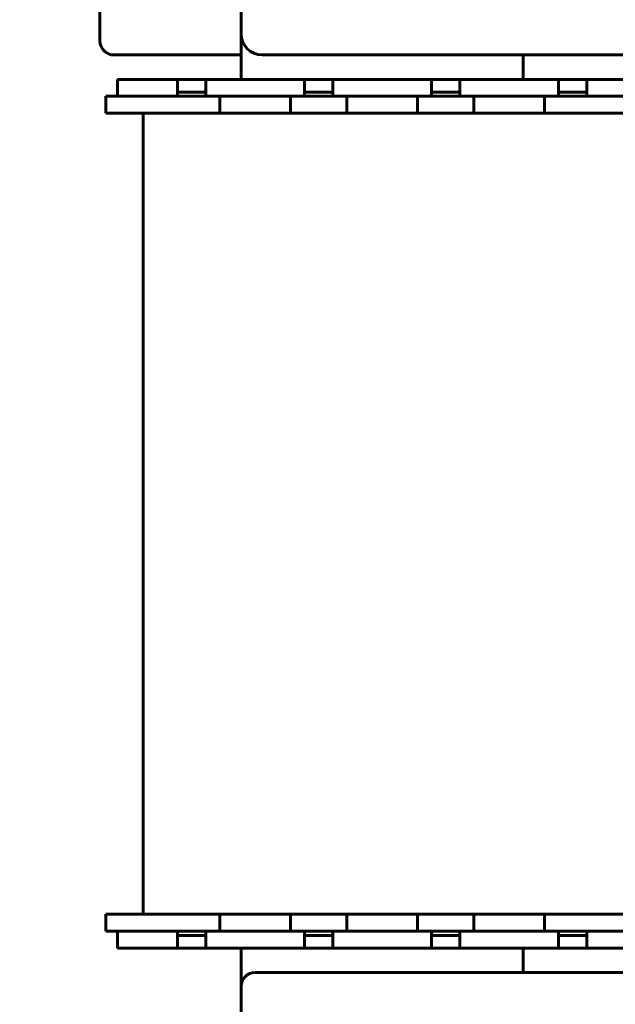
# Model space of a CAD drawing. Header units: millimetres. Extents: x 0 to 297, y 0 to 420.
# Tile 3 of 10: x 104 to 146, y 93 to 163. Entities that reach past the tile are written whole.
import ezdxf

# ---------------------------------------------------------------- set-up
doc = ezdxf.new("R2010")
doc.units = ezdxf.units.MM
doc.linetypes.add('K5LT_BASIC', pattern=[0])
doc.linetypes.add('K5LT_THIN', pattern=[0])
doc.layers.add('Системный слой', color=7, linetype='Continuous')
doc.styles.add('KDIMTEXTSTYLE', font='GOST_AU.SHX', dxfattribs={"width": 0.96, "oblique": 15, "height": 5})
doc.dimstyles.new('KDIMSTYLE (0.50)', dxfattribs={"dimtxt": 5, "dimasz": 1, "dimexe": 2, "dimexo": 0, "dimgap": 1, "dimtad": 1, "dimlfac": 2, "dimtxsty": 'KDIMTEXTSTYLE', "dimsah": 1, "dimcen": 0, "dimdle": 1, "dimadec": 0, "dimazin": 0, "dimtfac": 0.667, "dimtmove": 0, "dimatfit": 3, "dimfxl": 1, "dimtvp": 1, "dimtolj": 1, "dimtzin": 0, "dimarcsym": 0})

# ---------------------------------------------------------------- blocks, each defined once
blk = doc.blocks.new('U43')
at = {"layer": 'Системный слой', "color": 150, "linetype": 'K5LT_BASIC', "lineweight": 60, "true_color": 0x0080ff}
for p, q in [((139.721, 158.842), (139.721, 160.567)), ((139.721, 95.567), (139.721, 97.292))]:
    blk.add_line(p, q, dxfattribs=at)
blk = doc.blocks.new('U44')
at = {"layer": 'Системный слой', "color": 150, "linetype": 'K5LT_BASIC', "lineweight": 60, "true_color": 0x0080ff}
for p, q in [((119.721, 162.067), (119.721, 158.842)), ((119.721, 97.292), (119.721, 94.567))]:
    blk.add_line(p, q, dxfattribs=at)
blk = doc.blocks.new('U59')
at = {"layer": 'Системный слой', "color": 150, "linetype": 'K5LT_BASIC', "lineweight": 60, "true_color": 0x0080ff}
for p, q in [((118.221, 156.442), (123.221, 156.442)), ((127.221, 156.442), (132.221, 156.442)), ((136.221, 156.442), (141.221, 156.442))]:
    blk.add_line(p, q, dxfattribs=at)
blk = doc.blocks.new('U60')
at = {"layer": 'Системный слой', "color": 150, "linetype": 'K5LT_BASIC', "lineweight": 60, "true_color": 0x0080ff}
for p, q in [((118.221, 99.692), (123.221, 99.692)), ((127.221, 99.692), (132.221, 99.692)), ((136.221, 99.692), (141.221, 99.692))]:
    blk.add_line(p, q, dxfattribs=at)
blk = doc.blocks.new('KDIMARROW_01')
at = {"layer": 'Системный слой'}
blk.add_hatch(color=0, dxfattribs=at).paths.add_polyline_path([(-5, -0.658), (0, 0), (-5, 0.658), (-4.5, 0)])
at = {"layer": 'Системный слой', "color": 0, "linetype": 'K5LT_THIN', "lineweight": 18}
for p, q in [((-4.5, 0), (-5, 0.658)), ((-5, 0.658), (0, 0)), ((0, 0), (-5, -0.658)), ((-5, -0.658), (-4.5, 0)), ((0, 0), (-1, 0))]:
    blk.add_line(p, q, dxfattribs=at)

msp = doc.modelspace()

# ---------------------------------------------------------------- linework, layer by layer
at = {"layer": 'Системный слой', "color": 150, "linetype": 'K5LT_BASIC', "lineweight": 60, "true_color": 0x0080ff}
for p, q in [((119.7214, 184.0673), (119.7214, 162.0673)), ((109.7214, 177.0673), (109.7214, 161.5673)), ((110.7214, 160.5673), (119.7214, 160.5673)), ((121.2214, 160.5673), (228.2214, 160.5673)), ((110.9714, 158.8423), (110.9714, 157.6423)), ((115.2214, 158.8423), (110.9714, 158.8423)), ((115.2214, 157.9448), (115.2214, 158.8423)), ((115.2214, 158.8423), (117.2214, 158.8423)), ((117.2214, 158.8423), (117.2214, 157.9448)), ((124.2214, 158.8423), (117.2214, 158.8423)), ((124.2214, 157.9448), (124.2214, 158.8423)), ((124.2214, 158.8423), (126.2214, 158.8423)), ((126.2214, 158.8423), (126.2214, 157.9448)), ((133.2214, 158.8423), (126.2214, 158.8423)), ((133.2214, 157.9448), (133.2214, 158.8423)), ((133.2214, 158.8423), (135.2214, 158.8423)), ((142.2214, 158.8423), (135.2214, 158.8423)), ((135.2214, 158.8423), (135.2214, 157.9448)), ((142.2214, 158.8423), (144.2214, 158.8423)), ((142.2214, 157.9448), (142.2214, 158.8423)), ((148.4714, 158.8423), (144.2214, 158.8423)), ((144.2214, 158.8423), (144.2214, 157.9448)), ((110.1464, 156.4423), (110.1464, 157.6423)), ((110.1464, 157.6423), (115.1464, 157.6423)), ((115.1464, 157.6423), (117.7214, 157.6423)), ((115.2214, 157.9448), (115.2214, 157.6423)), ((115.2214, 157.9448), (117.2214, 157.9448)), ((117.2214, 157.9448), (117.2214, 157.6423)), ((117.7214, 157.6423), (118.2214, 157.6423)), ((118.2214, 157.6423), (118.2214, 156.4423)), ((118.2214, 157.6423), (123.2214, 157.6423)), ((123.2214, 157.6423), (123.7214, 157.6423)), ((123.2214, 156.4423), (123.2214, 157.6423)), ((123.7214, 157.6423), (126.7214, 157.6423)), ((124.2214, 157.9448), (124.2214, 157.6423)), ((124.2214, 157.9448), (126.2214, 157.9448)), ((126.2214, 157.9448), (126.2214, 157.6423)), ((126.7214, 157.6423), (127.2214, 157.6423)), ((127.2214, 157.6423), (127.2214, 156.4423)), ((127.2214, 157.6423), (132.2214, 157.6423)), ((132.2214, 157.6423), (132.7214, 157.6423)), ((132.2214, 156.4423), (132.2214, 157.6423)), ((132.7214, 157.6423), (135.7214, 157.6423)), ((133.2214, 157.9448), (133.2214, 157.6423)), ((133.2214, 157.9448), (135.2214, 157.9448)), ((135.2214, 157.9448), (135.2214, 157.6423)), ((135.7214, 157.6423), (136.2214, 157.6423)), ((136.2214, 157.6423), (136.2214, 156.4423)), ((136.2214, 157.6423), (141.2214, 157.6423)), ((141.2214, 157.6423), (141.7214, 157.6423)), ((141.2214, 156.4423), (141.2214, 157.6423)), ((141.7214, 157.6423), (144.2964, 157.6423)), ((142.2214, 157.9448), (144.2214, 157.9448)), ((142.2214, 157.9448), (142.2214, 157.6423)), ((144.2214, 157.9448), (144.2214, 157.6423)), ((144.2964, 157.6423), (149.2964, 157.6423)), ((115.1464, 156.4423), (110.1464, 156.4423)), ((112.7714, 99.6923), (112.7714, 156.4423)), ((115.1464, 156.4423), (117.7214, 156.4423)), ((118.2214, 156.4423), (117.7214, 156.4423)), ((123.7214, 156.4423), (123.2214, 156.4423)), ((123.7214, 156.4423), (126.7214, 156.4423)), ((127.2214, 156.4423), (126.7214, 156.4423)), ((132.7214, 156.4423), (132.2214, 156.4423)), ((132.7214, 156.4423), (135.7214, 156.4423)), ((136.2214, 156.4423), (135.7214, 156.4423)), ((141.7214, 156.4423), (141.2214, 156.4423)), ((141.7214, 156.4423), (144.2964, 156.4423)), ((149.2964, 156.4423), (144.2964, 156.4423)), ((110.1464, 99.6923), (115.1464, 99.6923)), ((110.1464, 98.4923), (110.1464, 99.6923)), ((115.1464, 99.6923), (117.7214, 99.6923)), ((117.7214, 99.6923), (118.2214, 99.6923)), ((118.2214, 99.6923), (118.2214, 98.4923)), ((123.2214, 98.4923), (123.2214, 99.6923)), ((123.2214, 99.6923), (123.7214, 99.6923)), ((123.7214, 99.6923), (126.7214, 99.6923)), ((126.7214, 99.6923), (127.2214, 99.6923)), ((127.2214, 99.6923), (127.2214, 98.4923)), ((132.2214, 98.4923), (132.2214, 99.6923)), ((132.2214, 99.6923), (132.7214, 99.6923)), ((132.7214, 99.6923), (135.7214, 99.6923)), ((135.7214, 99.6923), (136.2214, 99.6923)), ((136.2214, 99.6923), (136.2214, 98.4923)), ((141.2214, 99.6923), (141.7214, 99.6923)), ((141.2214, 98.4923), (141.2214, 99.6923)), ((141.7214, 99.6923), (144.2964, 99.6923)), ((144.2964, 99.6923), (149.2964, 99.6923)), ((115.1464, 98.4923), (110.1464, 98.4923)), ((110.9714, 97.2923), (110.9714, 98.4923)), ((115.1464, 98.4923), (117.7214, 98.4923)), ((115.2214, 98.1899), (115.2214, 98.4923)), ((117.2214, 98.1899), (117.2214, 98.4923)), ((118.2214, 98.4923), (117.7214, 98.4923)), ((118.2214, 98.4923), (123.2214, 98.4923)), ((123.7214, 98.4923), (123.2214, 98.4923)), ((123.7214, 98.4923), (126.7214, 98.4923)), ((124.2214, 98.1899), (124.2214, 98.4923)), ((126.2214, 98.1899), (126.2214, 98.4923)), ((127.2214, 98.4923), (126.7214, 98.4923)), ((127.2214, 98.4923), (132.2214, 98.4923)), ((132.7214, 98.4923), (132.2214, 98.4923)), ((132.7214, 98.4923), (135.7214, 98.4923)), ((133.2214, 98.1899), (133.2214, 98.4923)), ((135.2214, 98.1899), (135.2214, 98.4923)), ((136.2214, 98.4923), (135.7214, 98.4923)), ((136.2214, 98.4923), (141.2214, 98.4923)), ((141.7214, 98.4923), (141.2214, 98.4923)), ((141.7214, 98.4923), (144.2964, 98.4923)), ((142.2214, 98.1899), (142.2214, 98.4923)), ((144.2214, 98.1899), (144.2214, 98.4923)), ((149.2964, 98.4923), (144.2964, 98.4923)), ((115.2214, 98.1899), (117.2214, 98.1899)), ((115.2214, 97.2923), (115.2214, 98.1899)), ((117.2214, 98.1899), (117.2214, 97.2923)), ((124.2214, 97.2923), (124.2214, 98.1899)), ((124.2214, 98.1899), (126.2214, 98.1899)), ((126.2214, 98.1899), (126.2214, 97.2923)), ((133.2214, 98.1899), (135.2214, 98.1899)), ((133.2214, 97.2923), (133.2214, 98.1899)), ((135.2214, 98.1899), (135.2214, 97.2923)), ((142.2214, 97.2923), (142.2214, 98.1899)), ((142.2214, 98.1899), (144.2214, 98.1899)), ((144.2214, 98.1899), (144.2214, 97.2923)), ((115.2214, 97.2923), (110.9714, 97.2923)), ((115.2214, 97.2923), (117.2214, 97.2923)), ((124.2214, 97.2923), (117.2214, 97.2923)), ((124.2214, 97.2923), (126.2214, 97.2923)), ((133.2214, 97.2923), (126.2214, 97.2923)), ((133.2214, 97.2923), (135.2214, 97.2923)), ((142.2214, 97.2923), (135.2214, 97.2923)), ((142.2214, 97.2923), (144.2214, 97.2923)), ((148.4714, 97.2923), (144.2214, 97.2923)), ((218.7214, 95.5673), (120.7214, 95.5673)), ((119.7214, 94.5673), (119.7214, 78.0673))]:
    msp.add_line(p, q, dxfattribs=at)
for centre, radius, start, end in [((121.2214, 162.0673), 1.5, 180, 270), ((110.7214, 161.5673), 1, 180, 270), ((120.7214, 94.5673), 1, 90, 180)]:
    msp.add_arc(centre, radius, start, end, dxfattribs=at)

# ---------------------------------------------------------------- block references
at = {"layer": 'Системный слой'}
for name in ['U44', 'U43', 'U59', 'U60']:
    msp.add_blockref(name, (0, 0), dxfattribs=at)

# ---------------------------------------------------------------- dimensions: what is measured, and where the dimension line sits
at = {"layer": 'Системный слой', "color": 7}
msp.add_linear_dim(base=(99.7214, 215.5673), p1=(120.7214, 76.5673), p2=(119.7214, 215.5673), angle=90, location=(99.7214, 146.0673), text='\\H5.0;\\W0.965;\\Q15;\\H5.0;\\W0.965;\\Q15;\\Q15;В', dimstyle='KDIMSTYLE (0.50)', override={"dimexo": 0, "dimblk1": 'KDIMARROW_01', "dimblk2": 'KDIMARROW_01', "dimse1": 0, "dimse2": 0, "dimclrt": 7, "dimtolj": 1}, dxfattribs=at).render()

doc.saveas('drawing.dxf')
